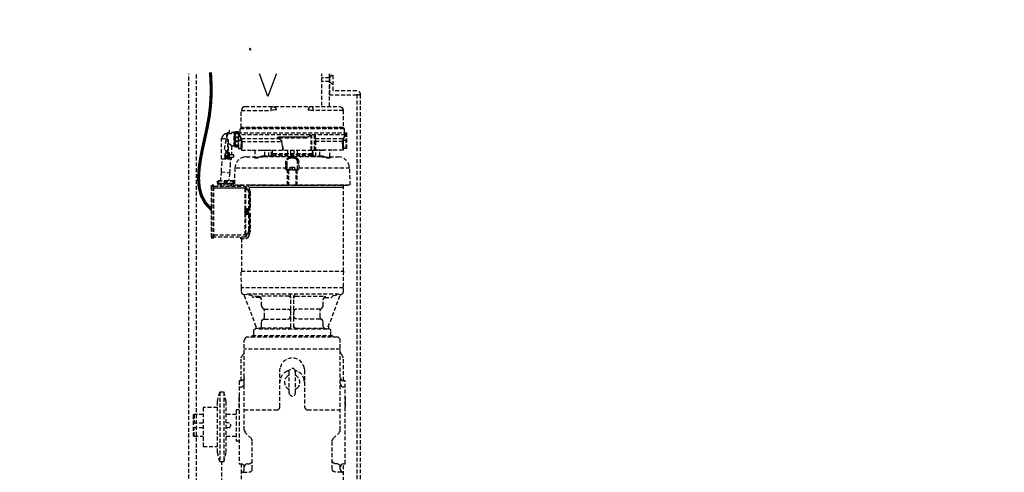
# Model space of a CAD drawing. Header units: inches. Extents: x 0 to 819, y -149 to 56.
# Tile 9 of 13: x 562 to 625, y -101 to -72. Entities that reach past the tile are written whole.
import ezdxf
from ezdxf import colors
from ezdxf.entities.mleader import LeaderData, LeaderLine
from ezdxf.math import Vec2, Vec3

# ---------------------------------------------------------------- set-up
doc = ezdxf.new("R2010")
doc.units = ezdxf.units.IN
doc.header["$MEASUREMENT"] = 0
doc.linetypes.add('HIDDEN', pattern=[0.375, 0.25, -0.125])
for name, color, linetype in [('E-ANNO-TEXT', 2, 'Continuous'), ('G-Anno-Std-Scrn', 250, 'Continuous'), ('G-ANNO-STD-SCRN-HIDD', 250, 'HIDDEN')]:
    doc.layers.add(name, color=color, linetype=linetype)
doc.styles.add('Annotative', font='romans.shx', dxfattribs={"width": 0.8, "height": 0.125})

msp = doc.modelspace()

# ---------------------------------------------------------------- linework, layer by layer
at = {"layer": 'G-Anno-Std-Scrn', "lineweight": -3}
for points in [[(583.808, -74.981), (578.934, -74.981), (578.372, -76.527), (577.247, -73.436), (576.684, -74.981), (571.811, -74.981)], [(576.999, -82.402), (574.914, -82.402)], [(576.918, -82.402), (576.928, -82.412), (576.938, -82.422), (576.948, -82.432), (576.958, -82.443), (576.968, -82.453)], [(577.111, -82.544), (577.101, -82.524), (577.101, -82.514), (577.05, -82.463), (577.04, -82.463), (577.019, -82.453)], [(577.162, -82.331), (583.192, -82.331)]]:
    msp.add_lwpolyline(points, dxfattribs=at)
at = {"layer": 'G-ANNO-STD-SCRN-HIDD', "lineweight": -3}
for p, q in [((582.307, -75.32), (581.809, -75.32)), ((582.309, -75.568), (581.809, -75.568)), ((582.307, -74.981), (582.307, -76.409)), ((582.307, -75.32), (582.558, -75.07)), ((582.309, -75.568), (582.56, -75.82)), ((582.557, -76.159), (582.557, -74.981)), ((584.061, -76.156), (582.557, -76.159)), ((582.307, -76.409), (584.307, -76.409)), ((575.819, -79.257), (575.718, -79.257)), ((575.84, -79.349), (575.84, -80.142)), ((576.023, -78.85), (576.023, -78.921)), ((576.46, -79.328), (576.704, -79.328)), ((583.151, -79.501), (583.151, -79.359)), ((575.921, -80.162), (575.901, -80.162)), ((575.901, -80.518), (576.063, -80.518)), ((577.507, -80.396), (577.538, -80.396)), ((579.724, -81.189), (579.521, -81.189)), ((580.141, -81.189), (580.334, -81.189)), ((580.284, -81.24), (580.182, -81.24)), ((583.609, -81.108), (580.284, -81.108)), ((577.375, -82.209), (577.284, -82.209)), ((577.355, -82.188), (577.355, -82.219)), ((578.494, -82.188), (578.494, -82.219)), ((580.304, -82.188), (580.304, -82.219)), ((583.192, -82.219), (583.192, -87.714)), ((577.151, -83.805), (577.151, -82.687)), ((577.192, -82.687), (577.192, -83.805)), ((577.06, -84.019), (576.979, -84.019))]:
    msp.add_line(p, q, dxfattribs=at)
for points in [[(574.304, -122.74), (573.307, -122.74), (573.307, -74.981)], [(573.806, -107.242), (573.806, -74.981)], [(581.809, -74.981), (581.809, -77.159)], [(582.307, -77.159), (582.307, -74.981)], [(584.307, -102.529), (584.307, -76.409), (584.057, -76.409), (584.057, -102.529)], [(583.192, -77.413), (583.192, -78.504), (576.663, -78.504), (576.663, -77.413), (578.575, -77.413), (578.585, -77.322), (578.606, -77.24), (578.636, -77.189), (578.677, -77.169), (578.758, -77.179), (578.84, -77.23), (578.89, -77.291), (578.921, -77.372), (578.87, -77.372), (578.809, -77.383), (578.738, -77.393), (578.656, -77.403), (578.575, -77.423)], [(576.918, -77.169), (576.826, -77.189), (576.745, -77.24), (576.694, -77.322), (576.673, -77.413)], [(576.918, -77.169), (582.948, -77.159)], [(582.948, -77.169), (583.04, -77.189), (583.121, -77.24), (583.172, -77.322), (583.192, -77.413), (581.28, -77.413), (581.27, -77.322), (581.25, -77.24), (581.219, -77.189), (581.179, -77.169), (581.097, -77.179), (581.016, -77.23), (580.965, -77.291), (580.934, -77.372), (580.985, -77.372), (581.046, -77.383), (581.118, -77.393), (581.199, -77.403), (581.28, -77.423)], [(575.921, -78.921), (575.921, -78.698), (575.89, -78.698), (575.89, -78.921)], [(575.89, -78.728), (575.921, -78.728)], [(576.602, -78.85), (576.602, -78.566), (583.253, -78.566), (583.253, -78.85)], [(576.633, -78.545), (576.612, -78.566)], [(576.633, -78.525), (576.653, -78.504)], [(576.633, -78.535), (583.223, -78.535)], [(583.202, -78.504), (583.223, -78.525)], [(583.243, -78.566), (583.223, -78.545)], [(576.053, -80.528), (575.412, -80.528), (575.412, -79.216), (575.728, -79.216)], [(575.728, -78.911), (575.636, -78.921), (575.545, -78.972), (575.484, -79.033), (575.433, -79.125), (575.423, -79.216)], [(575.606, -79.898), (575.585, -79.898), (575.799, -78.85), (575.799, -78.84), (575.87, -78.84)], [(575.921, -80.254), (575.921, -80.162), (575.911, -80.152), (575.911, -80.142), (575.799, -80.142), (575.595, -79.898), (575.728, -79.257)], [(575.809, -78.84), (575.728, -79.257)], [(575.789, -78.901), (575.728, -78.901), (575.728, -79.206)], [(575.819, -80.152), (575.819, -79.257), (575.829, -79.318), (575.829, -80.142)], [(575.829, -79.318), (575.84, -79.349)], [(575.84, -79.532), (575.86, -79.542), (575.89, -79.552), (575.951, -79.582), (575.962, -79.593), (575.982, -79.613), (576.002, -79.623), (576.012, -79.633), (576.033, -79.643), (576.043, -79.654), (576.053, -79.654), (576.053, -79.664), (576.063, -79.664), (576.063, -79.674), (576.216, -79.674), (576.216, -78.84), (576.033, -78.84), (576.033, -78.901), (576.023, -78.911)], [(575.84, -79.379), (575.85, -79.379)], [(575.87, -78.911), (575.87, -78.84)], [(575.88, -78.85), (575.87, -78.85)], [(575.87, -78.911), (575.88, -78.911)], [(576.033, -78.921), (575.88, -78.921), (575.88, -78.85)], [(575.88, -78.901), (575.89, -78.901)], [(575.89, -78.921), (575.88, -78.911)], [(576.023, -78.911), (576.012, -78.911), (576.012, -78.921)], [(576.033, -78.85), (576.043, -78.85)], [(576.033, -78.911), (576.043, -78.911)], [(576.216, -78.83), (576.226, -78.83)], [(576.226, -78.789), (576.226, -79.725)], [(576.236, -78.789), (576.246, -78.789)], [(576.267, -79.725), (576.277, -79.725), (576.277, -78.789), (576.267, -78.789)], [(576.297, -78.891), (576.287, -78.891)], [(576.287, -78.901), (576.46, -78.901)], [(576.287, -79.613), (576.287, -78.901)], [(576.46, -79.755), (576.307, -79.755), (576.307, -78.759), (576.46, -78.759), (576.46, -79.827)], [(576.307, -78.769), (576.46, -78.769)], [(576.307, -78.83), (576.46, -78.83)], [(576.307, -79.115), (576.46, -79.115)], [(576.307, -79.145), (576.46, -79.145)], [(576.307, -79.369), (576.46, -79.369)], [(576.46, -78.85), (583.406, -78.85), (583.406, -79.827)], [(576.49, -78.85), (576.49, -79.857), (576.663, -79.857)], [(576.663, -79.206), (576.633, -79.216), (576.521, -78.982), (576.531, -78.85)], [(583.324, -78.972), (576.541, -78.972), (576.531, -78.982), (576.521, -78.982)], [(576.551, -78.85), (576.551, -78.972)], [(576.551, -78.972), (576.663, -79.206), (579.043, -79.206), (579.023, -79.196), (579.002, -79.176), (578.992, -79.176), (578.992, -79.145), (579.002, -79.145), (579.012, -79.135)], [(576.551, -78.982), (576.562, -78.982)], [(576.673, -79.328), (576.633, -79.227)], [(576.694, -79.328), (576.653, -79.206)], [(576.673, -79.328), (576.673, -79.369), (576.684, -79.399), (579.267, -79.399)], [(576.704, -79.399), (576.704, -79.328)], [(580.751, -79.125), (579.114, -79.125), (579.084, -79.135), (579.033, -79.135), (579.012, -79.145), (579.002, -79.155), (579.002, -79.166), (579.012, -79.176), (579.023, -79.176), (579.033, -79.186), (579.023, -79.196)], [(580.853, -79.176), (580.833, -79.186), (579.033, -79.186), (579.053, -79.196), (579.175, -79.277), (579.206, -79.308), (579.216, -79.318), (579.226, -79.328), (579.246, -79.369), (579.256, -79.379), (579.256, -79.399)], [(579.236, -79.349), (579.226, -79.338), (579.206, -79.328), (579.195, -79.308), (579.043, -79.206), (579.053, -79.196)], [(579.175, -79.104), (580.711, -79.104), (580.741, -79.115), (580.812, -79.115), (580.823, -79.125), (580.843, -79.125), (580.853, -79.135), (580.863, -79.135), (580.863, -79.145), (580.873, -79.145), (580.873, -79.166), (580.863, -79.176)], [(579.216, -79.104), (579.216, -79.115)], [(579.256, -79.399), (579.246, -79.379), (579.246, -79.369)], [(580.64, -79.115), (580.64, -79.104)], [(580.751, -79.125), (580.782, -79.135), (580.833, -79.135), (580.843, -79.145), (580.853, -79.145), (580.863, -79.155), (580.863, -79.166), (580.853, -79.176)], [(580.863, -79.176), (580.843, -79.176), (580.833, -79.186)], [(581.138, -79.959), (581.138, -78.982), (581.077, -79.033), (581.006, -79.084), (580.934, -79.125), (580.863, -79.176)], [(581.138, -78.982), (581.148, -78.972)], [(581.168, -78.972), (581.168, -79.959)], [(581.362, -79.959), (581.362, -78.972)], [(581.372, -78.972), (581.372, -78.982), (581.382, -78.982), (581.392, -78.993), (581.392, -79.013), (581.402, -79.023), (581.402, -79.959)], [(581.402, -79.206), (583.202, -79.206), (583.314, -78.972)], [(581.402, -79.318), (581.412, -79.349), (581.423, -79.399)], [(583.151, -79.359), (583.162, -79.328), (583.406, -79.328)], [(583.192, -79.328), (583.182, -79.369), (583.182, -79.399), (583.162, -79.399)], [(583.212, -79.206), (583.172, -79.328)], [(583.192, -79.328), (583.233, -79.227)], [(583.202, -79.206), (583.223, -79.216), (583.345, -78.982), (583.334, -78.982), (583.324, -78.972)], [(583.314, -78.972), (583.304, -78.85)], [(583.314, -78.982), (583.324, -78.982)], [(583.334, -78.85), (583.345, -78.982)], [(583.375, -79.857), (583.375, -78.85)], [(575.799, -80.518), (575.799, -80.142), (575.595, -79.908), (575.595, -79.898)], [(575.829, -79.532), (575.85, -79.532)], [(576.063, -79.674), (576.053, -79.684), (576.053, -80.254)], [(576.216, -79.684), (576.226, -79.684)], [(576.236, -79.725), (576.246, -79.725)], [(576.287, -79.613), (576.46, -79.613)], [(576.287, -79.623), (576.297, -79.623)], [(576.307, -79.399), (576.46, -79.399)], [(576.307, -79.674), (576.46, -79.674)], [(576.307, -79.745), (576.46, -79.745)], [(576.47, -79.827), (576.49, -79.847)], [(576.653, -79.857), (576.653, -79.837)], [(576.663, -79.725), (576.663, -79.694), (576.673, -79.654)], [(576.684, -79.877), (576.673, -79.877), (576.673, -79.867), (576.663, -79.867), (576.663, -79.857)], [(576.694, -79.745), (576.694, -79.806), (576.684, -79.816), (576.684, -79.959), (577.375, -79.959), (577.375, -79.969), (578.585, -79.969), (578.585, -79.959)], [(576.704, -79.399), (576.714, -79.45), (576.704, -79.501)], [(577.538, -79.969), (577.528, -80.376)], [(577.924, -79.969), (577.924, -79.959), (581.941, -79.959)], [(578.179, -80.325), (578.168, -79.969)], [(578.331, -79.969), (578.331, -79.959)], [(578.443, -80.376), (578.433, -80.366), (578.433, -79.969)], [(578.646, -80.376), (578.616, -80.366), (578.606, -80.325), (578.595, -79.959)], [(578.636, -80.325), (578.626, -79.959)], [(578.646, -79.959), (578.656, -80.325)], [(579.358, -79.959), (579.328, -79.816), (579.307, -79.674), (579.256, -79.399)], [(579.307, -79.674), (579.338, -79.816), (579.358, -79.959)], [(579.623, -79.959), (579.623, -80.203)], [(579.836, -80.203), (579.836, -79.959)], [(580.029, -79.959), (580.029, -80.203)], [(580.243, -79.959), (580.243, -80.203)], [(581.209, -80.325), (581.219, -79.959)], [(581.219, -80.376), (581.25, -80.366), (581.26, -80.325), (581.26, -79.959)], [(581.229, -79.959), (581.229, -80.325)], [(583.182, -79.867), (583.182, -79.959), (582.48, -79.959), (582.48, -79.969), (581.28, -79.969), (581.28, -79.959)], [(583.151, -79.399), (581.423, -79.399), (581.423, -79.959)], [(581.423, -80.376), (581.433, -80.366), (581.433, -79.969)], [(581.534, -79.969), (581.534, -79.959)], [(581.687, -80.325), (581.697, -79.969)], [(581.941, -79.959), (581.941, -79.969)], [(582.338, -80.376), (582.328, -79.969)], [(583.172, -79.796), (583.172, -79.745)], [(583.375, -79.857), (583.202, -79.857), (583.182, -79.877)], [(583.192, -79.664), (583.192, -79.694), (583.202, -79.725), (583.202, -79.816), (583.212, -79.827), (583.212, -79.857)], [(583.375, -79.847), (583.395, -79.827)], [(575.393, -81.344), (575.423, -80.935), (575.443, -80.528)], [(575.646, -80.182), (575.606, -80.243), (575.585, -80.315), (575.636, -80.315), (575.636, -80.366), (575.585, -80.366), (575.646, -80.488)], [(575.697, -80.172), (575.646, -80.172), (575.646, -80.498), (575.697, -80.498)], [(575.697, -80.528), (575.697, -80.03)], [(575.697, -80.132), (575.789, -80.132)], [(575.738, -80.528), (575.738, -80.152), (575.697, -80.152)], [(575.738, -80.254), (575.799, -80.254)], [(575.738, -80.416), (575.799, -80.416)], [(575.809, -80.142), (575.809, -80.528)], [(575.901, -80.528), (575.901, -80.152), (575.809, -80.152)], [(575.809, -80.162), (575.819, -80.162)], [(575.809, -80.518), (575.819, -80.518)], [(575.911, -80.518), (575.911, -80.162)], [(575.911, -80.416), (576.195, -80.416), (576.195, -80.254), (575.911, -80.254)], [(575.921, -80.416), (575.921, -80.518)], [(575.931, -81.423), (575.972, -80.976), (575.992, -80.528)], [(576.053, -80.518), (576.053, -80.416)], [(576.989, -80.396), (576.846, -80.406)], [(576.989, -80.386), (577.528, -80.386)], [(577.507, -80.457), (577.497, -80.447), (577.487, -80.447), (577.487, -80.416), (577.507, -80.396)], [(577.528, -80.376), (577.538, -80.376)], [(577.528, -80.396), (577.528, -80.376)], [(577.528, -80.386), (577.538, -80.396), (577.538, -80.406), (577.548, -80.406), (577.558, -80.416), (577.579, -80.416), (577.599, -80.427), (577.66, -80.427)], [(577.65, -80.427), (577.67, -80.416), (577.721, -80.416), (577.741, -80.406), (577.782, -80.396), (577.833, -80.386), (577.934, -80.355), (577.975, -80.345), (578.026, -80.335), (578.046, -80.335), (578.067, -80.325), (578.656, -80.325)], [(578.107, -80.325), (578.118, -80.366), (578.148, -80.376)], [(581.748, -80.386), (578.148, -80.386)], [(578.189, -80.325), (578.199, -80.366), (578.24, -80.376)], [(578.677, -80.376), (578.646, -80.366), (578.636, -80.325)], [(581.209, -80.203), (578.656, -80.203)], [(578.656, -80.233), (581.209, -80.233)], [(578.656, -80.325), (578.656, -80.345), (578.667, -80.355), (578.677, -80.366), (578.687, -80.376), (578.697, -80.376), (578.707, -80.386)], [(581.199, -80.355), (578.667, -80.355)], [(579.623, -80.599), (579.633, -80.599)], [(579.979, -80.467), (579.887, -80.467), (579.846, -80.477)], [(579.877, -80.416), (580.04, -80.416)], [(580.151, -80.437), (580.162, -80.437)], [(580.273, -81.189), (580.273, -80.691), (580.263, -80.65), (580.263, -80.64), (580.253, -80.62), (580.243, -80.61), (580.243, -80.589), (580.233, -80.579), (580.223, -80.559), (580.212, -80.549), (580.202, -80.538), (580.182, -80.528)], [(580.243, -80.599), (580.253, -80.599)], [(580.263, -80.498), (580.273, -80.508), (580.284, -80.528)], [(581.158, -80.386), (581.168, -80.376), (581.179, -80.376), (581.199, -80.355), (581.199, -80.345), (581.209, -80.335), (581.209, -80.325), (581.799, -80.325)], [(581.179, -80.376), (581.209, -80.366), (581.219, -80.325)], [(581.626, -80.376), (581.667, -80.366), (581.677, -80.325)], [(581.718, -80.376), (581.748, -80.366), (581.758, -80.325)], [(581.799, -80.325), (581.819, -80.335), (581.84, -80.335), (581.89, -80.345), (581.931, -80.355), (582.033, -80.386), (582.073, -80.396), (582.124, -80.406), (582.145, -80.416), (582.185, -80.416), (582.206, -80.427), (582.267, -80.427), (582.277, -80.416), (582.318, -80.416)], [(582.307, -80.416), (582.328, -80.396), (582.328, -80.386), (582.867, -80.386)], [(582.338, -80.376), (582.338, -80.396)], [(582.338, -80.396), (582.358, -80.396), (582.368, -80.406), (582.368, -80.416), (582.379, -80.416), (582.379, -80.447), (582.368, -80.447), (582.358, -80.457)], [(583.009, -80.406), (582.867, -80.396)], [(579.582, -81.108), (576.256, -81.108), (576.226, -82.188), (583.64, -82.188), (583.609, -81.108)], [(576.277, -80.976), (576.256, -81.118)], [(579.572, -80.854), (579.551, -80.833), (579.511, -80.833)], [(579.633, -82.188), (579.633, -81.24), (579.582, -81.24), (579.572, -81.23), (579.562, -81.23), (579.521, -81.189), (579.521, -80.894)], [(579.531, -80.65), (579.541, -80.65)], [(579.551, -81.189), (579.592, -81.21), (579.643, -81.21)], [(579.582, -80.803), (579.582, -80.854), (579.592, -81.189)], [(579.602, -80.65), (579.612, -80.65)], [(579.602, -81.179), (579.623, -81.199)], [(579.612, -81.22), (579.612, -81.24)], [(580.172, -81.24), (579.643, -81.24), (579.643, -81.22)], [(579.684, -81.24), (579.684, -82.188)], [(579.704, -81.22), (579.694, -81.24)], [(579.724, -81.21), (579.724, -81.179), (580.141, -81.179), (580.141, -81.21)], [(580.09, -81.179), (580.09, -81.067), (579.775, -81.067), (579.775, -81.179)], [(579.775, -81.088), (579.785, -81.077), (579.795, -81.077), (579.816, -81.067)], [(579.887, -81.067), (579.907, -81.077), (579.918, -81.077), (579.928, -81.088)], [(579.968, -81.067), (579.948, -81.077), (579.938, -81.077), (579.928, -81.088), (579.928, -81.179)], [(580.09, -81.088), (580.08, -81.077), (580.07, -81.077), (580.05, -81.067)], [(580.172, -81.24), (580.162, -81.22)], [(580.182, -82.188), (580.172, -81.24)], [(580.223, -81.21), (580.273, -81.21), (580.314, -81.189)], [(580.223, -81.22), (580.223, -81.24)], [(580.223, -81.24), (580.233, -82.188)], [(580.243, -81.199), (580.263, -81.179)], [(580.253, -81.24), (580.253, -81.22)], [(580.263, -80.65), (580.273, -80.65)], [(580.345, -80.833), (580.304, -80.833), (580.284, -80.854)], [(580.345, -81.108), (580.334, -81.189), (580.324, -81.21), (580.304, -81.23), (580.294, -81.23), (580.284, -81.24)], [(580.334, -80.65), (580.345, -80.65)], [(580.345, -80.894), (580.345, -81.108)], [(583.599, -81.118), (583.579, -80.976)], [(575.393, -81.344), (575.331, -81.799), (575.311, -81.924)], [(575.393, -81.344), (575.931, -81.423)], [(575.931, -81.423), (575.858, -81.934)], [(574.751, -85.524), (574.762, -85.565), (574.802, -85.575), (574.914, -85.575), (574.914, -82.209), (574.802, -82.209)], [(574.812, -82.27), (574.751, -82.27), (574.762, -82.229), (574.802, -82.219)], [(574.751, -82.27), (574.751, -85.524), (574.812, -85.524)], [(574.802, -85.575), (574.802, -82.209)], [(574.802, -82.26), (574.914, -82.26)], [(574.914, -82.27), (576.948, -82.27), (576.948, -82.28), (576.968, -82.28), (576.968, -82.29), (576.979, -82.3), (576.979, -82.31), (576.989, -82.31), (576.989, -82.341), (576.999, -82.351), (576.999, -82.412), (577.009, -82.422), (577.009, -82.443), (577.019, -82.443), (577.029, -82.453)], [(576.206, -81.944), (575.128, -81.944), (575.128, -82.077), (576.206, -82.077), (576.206, -81.944)], [(575.138, -82.087), (576.195, -82.087), (576.195, -81.934), (575.138, -81.934)], [(575.138, -81.944), (575.138, -82.077)], [(575.148, -81.934), (575.148, -82.087)], [(575.179, -81.934), (575.179, -82.087)], [(575.189, -81.944), (575.189, -82.077)], [(575.189, -82.27), (575.189, -82.117), (576.145, -82.117), (576.145, -82.27)], [(575.25, -82.097), (576.084, -82.097), (576.084, -82.117)], [(575.26, -82.117), (575.26, -82.097)], [(575.321, -82.117), (575.321, -82.27)], [(575.372, -82.117), (575.372, -82.27)], [(575.555, -82.117), (575.555, -82.27)], [(575.595, -82.077), (575.595, -81.944)], [(575.606, -81.944), (575.606, -82.077)], [(575.616, -81.944), (575.616, -82.077)], [(575.728, -82.077), (575.728, -81.944)], [(575.738, -81.944), (575.738, -82.077)], [(575.799, -82.117), (575.799, -82.27)], [(575.87, -81.924), (575.88, -81.924)], [(575.962, -82.117), (575.962, -82.27)], [(576.023, -82.117), (576.023, -82.27)], [(576.094, -82.097), (576.104, -82.097)], [(576.145, -82.077), (576.145, -81.944)], [(576.155, -82.087), (576.155, -81.934)], [(576.745, -82.219), (576.368, -82.219), (576.368, -82.188)], [(576.399, -82.188), (576.399, -82.219)], [(576.47, -82.188), (576.47, -82.219)], [(576.48, -82.219), (576.48, -82.188)], [(576.521, -82.188), (576.521, -82.219)], [(576.612, -82.27), (576.612, -82.219)], [(576.734, -82.219), (576.734, -82.188)], [(576.745, -82.209), (576.755, -82.209)], [(576.907, -83.775), (576.907, -82.402)], [(577.111, -85.3), (577.101, -85.321), (577.09, -85.321), (577.08, -85.331), (576.979, -85.331), (576.968, -85.341), (576.968, -84.019), (576.999, -84.06), (577.029, -84.07), (577.06, -84.06), (577.09, -84.019), (577.111, -83.897), (577.09, -83.775), (577.06, -83.734), (577.029, -83.724), (576.999, -83.734), (576.968, -83.775), (576.968, -82.453), (577.06, -82.453)], [(583.487, -82.188), (583.487, -82.219), (577.019, -82.219), (577.019, -82.188)], [(577.07, -82.229), (577.05, -82.219), (577.05, -82.188)], [(577.09, -82.188), (577.09, -82.219)], [(577.141, -82.3), (577.131, -82.29)], [(577.273, -82.219), (577.273, -82.188)], [(577.385, -82.188), (577.375, -82.209)], [(577.375, -82.188), (577.375, -82.209)], [(578.219, -82.209), (577.904, -82.209), (577.894, -82.188)], [(577.904, -82.209), (577.904, -82.188)], [(578.219, -82.219), (578.219, -82.188)], [(578.229, -82.188), (578.229, -82.219)], [(578.27, -82.219), (578.27, -82.188)], [(578.311, -82.188), (578.311, -82.219)], [(578.423, -82.219), (578.423, -82.188)], [(578.433, -82.209), (579.562, -82.209)], [(579.562, -82.219), (579.562, -82.188)], [(579.562, -82.199), (579.724, -82.199)], [(579.734, -82.219), (579.734, -82.188)], [(580.131, -82.219), (580.131, -82.188)], [(580.141, -82.199), (580.304, -82.199)], [(580.304, -82.209), (581.362, -82.209)], [(581.362, -82.219), (581.362, -82.188)], [(581.372, -82.209), (581.433, -82.209)], [(581.443, -82.188), (581.443, -82.219)], [(581.545, -82.219), (581.545, -82.188)], [(581.585, -82.188), (581.585, -82.219)], [(581.636, -82.219), (581.626, -82.188)], [(581.972, -82.188), (581.972, -82.199), (581.962, -82.209), (581.646, -82.209)], [(581.646, -82.188), (581.646, -82.219)], [(581.962, -82.209), (581.962, -82.188)], [(582.501, -82.209), (582.48, -82.209), (582.48, -82.188)], [(582.49, -82.209), (582.48, -82.199)], [(582.501, -82.219), (582.501, -82.188)], [(582.511, -82.209), (582.582, -82.209)], [(582.582, -82.188), (582.592, -82.199), (582.592, -82.219)], [(582.765, -82.219), (582.765, -82.188)], [(582.816, -82.188), (582.816, -82.219)], [(582.836, -82.219), (582.836, -82.188)], [(582.846, -82.188), (582.846, -82.219)], [(582.846, -82.209), (583.05, -82.209)], [(583.05, -82.219), (583.05, -82.188)], [(583.06, -82.209), (583.121, -82.209)], [(583.121, -82.188), (583.121, -82.199), (583.131, -82.199), (583.131, -82.219)], [(583.345, -82.219), (583.345, -82.188)], [(583.375, -82.188), (583.385, -82.219)], [(583.395, -82.219), (583.395, -82.188)], [(583.467, -82.219), (583.467, -82.188)], [(577.233, -82.636), (577.233, -83.805), (577.131, -83.805)], [(577.151, -82.687), (577.141, -82.656)], [(577.151, -82.707), (577.192, -82.707)], [(577.223, -83.805), (577.223, -82.677), (577.233, -82.677)], [(576.989, -83.775), (576.989, -83.785), (576.979, -83.805), (576.989, -83.816), (576.989, -83.846), (576.999, -83.866), (577.009, -83.877), (577.019, -83.897), (577.101, -83.897), (577.06, -83.775), (576.918, -83.775), (576.897, -83.795)], [(577.029, -84.07), (577.06, -84.07), (577.09, -84.06), (577.121, -84.019), (577.131, -83.968), (577.141, -83.897), (577.131, -83.826), (577.121, -83.775), (577.09, -83.734), (577.06, -83.724), (577.029, -83.724)], [(576.958, -83.805), (576.938, -83.795), (576.918, -83.816), (576.897, -83.866), (576.897, -83.927), (576.918, -83.978), (576.938, -83.999), (576.958, -83.978)], [(576.897, -83.877), (576.989, -83.877)], [(576.938, -83.917), (576.989, -83.907), (576.897, -83.917)], [(576.948, -83.999), (576.938, -83.999), (576.938, -83.917), (576.897, -83.917)], [(576.918, -84.019), (576.907, -84.009), (576.897, -83.999)], [(576.907, -85.392), (576.907, -84.019)], [(576.938, -83.877), (576.938, -83.795), (576.948, -83.795)], [(576.958, -83.795), (576.958, -83.877)], [(576.989, -83.917), (576.958, -83.917), (576.958, -83.999)], [(576.989, -84.019), (576.989, -83.999), (576.979, -83.988), (576.989, -83.968), (576.989, -83.948), (576.999, -83.927), (577.009, -83.917), (577.019, -83.897)], [(576.979, -85.616), (576.989, -85.605), (576.999, -85.605), (577.009, -85.595), (577.029, -85.595), (577.121, -85.504), (577.131, -85.483), (577.141, -85.473), (577.151, -85.453), (577.151, -85.432), (577.192, -85.351), (577.202, -85.31), (577.212, -85.26), (577.212, -85.209), (577.223, -85.168), (577.223, -83.988)], [(577.101, -83.897), (577.06, -84.019)], [(577.131, -83.988), (577.233, -83.988), (577.233, -85.188)], [(577.192, -83.988), (577.192, -85.087), (577.151, -85.087), (577.151, -83.988)], [(574.914, -85.534), (574.802, -85.534)], [(577.029, -85.331), (577.029, -85.341), (577.019, -85.341), (577.009, -85.351), (577.009, -85.371), (576.999, -85.382), (576.999, -85.443), (576.989, -85.453), (576.989, -85.473), (576.979, -85.483), (576.979, -85.494), (576.958, -85.514), (576.948, -85.514), (576.938, -85.524), (574.914, -85.524)], [(574.914, -85.392), (576.999, -85.392)], [(576.612, -85.524), (576.612, -85.616), (577.009, -85.616), (577.019, -85.605), (577.04, -85.605), (577.06, -85.585), (577.07, -85.585), (577.101, -85.555), (577.121, -85.514)], [(576.673, -85.616), (576.673, -87.714)], [(576.968, -85.341), (576.958, -85.351), (576.948, -85.351), (576.938, -85.371), (576.928, -85.382), (576.918, -85.382), (576.918, -85.392)], [(577.04, -85.331), (577.05, -85.321), (577.06, -85.321), (577.07, -85.3), (577.08, -85.29), (577.101, -85.28), (577.101, -85.26)], [(577.233, -85.117), (577.223, -85.117)], [(576.684, -88.769), (576.663, -87.714), (583.202, -87.714), (583.182, -88.769)], [(583.202, -89.064), (583.202, -88.769), (576.663, -88.769), (576.663, -89.064)], [(576.673, -89.064), (576.684, -89.115), (576.724, -89.156), (576.765, -89.176), (576.775, -89.176), (577.792, -89.319)], [(576.877, -89.278), (576.836, -89.217), (576.785, -89.186)], [(577.619, -91.274), (576.877, -89.268)], [(582.918, -89.176), (576.948, -89.176)], [(577.365, -89.329), (577.345, -89.278), (577.304, -89.258)], [(577.375, -89.339), (577.375, -89.329)], [(577.385, -89.339), (577.395, -89.38), (577.436, -89.39)], [(577.843, -89.4), (577.436, -89.4)], [(577.955, -89.522), (577.934, -89.43), (577.873, -89.359), (577.792, -89.329)], [(577.955, -89.93), (577.955, -89.522), (577.945, -89.461), (577.904, -89.42), (577.843, -89.41)], [(579.714, -89.319), (577.955, -89.319)], [(579.826, -89.298), (579.816, -89.237), (579.775, -89.197), (579.714, -89.186)], [(579.826, -89.441), (579.816, -89.38), (579.775, -89.339), (579.714, -89.329)], [(579.836, -91.304), (579.836, -89.298)], [(580.029, -91.304), (580.029, -89.298)], [(580.151, -89.186), (580.101, -89.197), (580.05, -89.237), (580.04, -89.298)], [(580.151, -89.329), (580.101, -89.339), (580.05, -89.38), (580.04, -89.441)], [(580.151, -89.319), (581.901, -89.319)], [(582.073, -89.329), (581.992, -89.359), (581.931, -89.43), (581.911, -89.522), (581.921, -89.461), (581.972, -89.42), (582.023, -89.41)], [(582.023, -89.4), (582.429, -89.4)], [(582.236, -91.274), (582.989, -89.268)], [(582.429, -89.39), (582.47, -89.38), (582.48, -89.339)], [(582.49, -89.339), (582.49, -89.329)], [(582.501, -89.329), (582.521, -89.278), (582.562, -89.258), (583.08, -89.176), (583.101, -89.176), (583.141, -89.156), (583.182, -89.115), (583.192, -89.064)], [(583.08, -89.186), (583.029, -89.217), (582.989, -89.278)], [(577.965, -89.93), (577.975, -90.001), (578.026, -90.062), (578.087, -90.113), (578.158, -90.123)], [(581.707, -90.123), (581.779, -90.113), (581.84, -90.062), (581.89, -90.001), (581.901, -89.93), (581.901, -89.522)], [(577.965, -90.969), (577.975, -90.898), (578.026, -90.837), (578.087, -90.786), (578.158, -90.775), (579.633, -90.775), (579.704, -90.765), (579.765, -90.714), (579.816, -90.653), (579.826, -90.582)], [(578.056, -90.806), (578.128, -90.735), (578.158, -90.633), (578.158, -90.276), (578.128, -90.174), (578.056, -90.103)], [(578.158, -90.133), (579.633, -90.133), (579.704, -90.144), (579.765, -90.194), (579.816, -90.255), (579.826, -90.327)], [(581.707, -90.133), (580.223, -90.133), (580.151, -90.144), (580.09, -90.194), (580.04, -90.255), (580.029, -90.327)], [(581.901, -91.253), (581.901, -90.969), (581.89, -90.898), (581.84, -90.837), (581.779, -90.786), (581.707, -90.775), (580.223, -90.775), (580.151, -90.765), (580.09, -90.714), (580.04, -90.653), (580.029, -90.582)], [(581.809, -90.806), (581.738, -90.735), (581.707, -90.633), (581.707, -90.276), (581.738, -90.174), (581.809, -90.103)], [(577.538, -91.416), (577.589, -91.386), (577.619, -91.335), (577.619, -91.284)], [(577.863, -91.365), (577.904, -91.345), (577.945, -91.304), (577.955, -91.253), (577.955, -90.969)], [(579.826, -91.253), (579.816, -91.304), (579.775, -91.355), (579.714, -91.365), (577.955, -91.365)], [(579.714, -91.416), (579.775, -91.406), (579.816, -91.355), (579.826, -91.304)], [(580.04, -91.253), (580.05, -91.304), (580.101, -91.355), (580.151, -91.365), (581.901, -91.365)], [(580.04, -91.304), (580.05, -91.355), (580.101, -91.406), (580.151, -91.416)], [(581.911, -91.253), (581.921, -91.304), (581.962, -91.345), (582.002, -91.365), (582.307, -91.406)], [(582.246, -91.284), (582.246, -91.335), (582.277, -91.386), (582.328, -91.416)], [(582.938, -98.026), (582.989, -97.965), (582.999, -97.894), (582.999, -92.128), (582.989, -92.057), (582.938, -91.996), (582.877, -91.945), (582.806, -91.935), (577.06, -91.935), (576.989, -91.945), (576.928, -91.996), (576.877, -92.057), (576.867, -92.128)], [(577.253, -91.935), (577.314, -91.925), (577.355, -91.874), (577.365, -91.823)], [(577.375, -91.823), (582.49, -91.823)], [(577.548, -91.416), (577.507, -91.437), (577.467, -91.477), (577.456, -91.528), (577.456, -91.823)], [(577.853, -91.365), (577.558, -91.406)], [(582.165, -91.416), (577.701, -91.416)], [(582.409, -91.823), (582.409, -91.528), (582.399, -91.477), (582.358, -91.437), (582.318, -91.416)], [(582.501, -91.823), (582.511, -91.874), (582.562, -91.925), (582.612, -91.935)], [(576.856, -97.894), (576.856, -92.128)], [(576.856, -94.538), (576.846, -94.609), (576.795, -94.67), (576.734, -94.721), (576.663, -94.731), (576.663, -93.257), (576.694, -93.155), (576.765, -93.094)], [(576.765, -93.074), (576.826, -93.003), (576.856, -92.911)], [(582.999, -92.695), (576.856, -92.695)], [(583.009, -92.911), (583.04, -93.003), (583.111, -93.074)], [(583.192, -93.257), (583.162, -93.155), (583.101, -93.094)], [(583.009, -94.538), (583.019, -94.609), (583.07, -94.67), (583.131, -94.721), (583.202, -94.731), (583.202, -93.257)], [(579.745, -95.586), (579.734, -95.514), (579.734, -94.131), (579.745, -94.06), (579.602, -94.111)], [(579.734, -94.375), (579.633, -94.436)], [(580.121, -94.131), (580.111, -94.06), (580.253, -94.111)], [(580.223, -94.436), (580.121, -94.375)], [(580.131, -95.514), (580.131, -94.131)], [(580.721, -94.06), (580.721, -96.399), (580.731, -96.47), (580.782, -96.531), (580.843, -96.582), (580.914, -96.592), (582.999, -96.592)], [(576.663, -94.731), (576.541, -94.731), (576.541, -100.04), (576.663, -100.04), (576.663, -101.525), (583.202, -101.525), (583.202, -100.04), (583.314, -100.04), (583.314, -94.731), (583.202, -94.731)], [(576.541, -95.128), (576.663, -95.128)], [(576.663, -95.118), (576.734, -95.108), (576.795, -95.057), (576.846, -94.996), (576.856, -94.925)], [(579.155, -94.67), (579.145, -94.823)], [(580.711, -94.823), (580.701, -94.67)], [(583.009, -94.925), (583.019, -94.996), (583.07, -95.057), (583.131, -95.108), (583.202, -95.118)], [(583.314, -95.128), (583.202, -95.128)], [(575.555, -99.928), (575.29, -99.928), (575.138, -99.308), (575.138, -96.064), (575.29, -95.443), (575.555, -95.443), (575.555, -99.928), (575.707, -99.308), (575.707, -96.064), (575.555, -95.443)], [(575.29, -95.443), (575.29, -99.928)], [(576.551, -95.759), (576.521, -95.789), (576.521, -96.379), (576.551, -96.409)], [(579.633, -95.209), (579.734, -95.27)], [(580.111, -95.586), (580.121, -95.514)], [(580.121, -95.27), (580.223, -95.209)], [(583.334, -95.789), (583.304, -95.759)], [(583.304, -96.409), (583.334, -96.379)], [(583.345, -96.379), (583.345, -95.789)], [(574.233, -96.887), (573.653, -96.887), (573.592, -96.928), (573.592, -98.23), (573.653, -98.27), (574.233, -98.27)], [(573.653, -96.887), (573.653, -97.426)], [(575.138, -96.44), (574.233, -96.44), (574.233, -98.931), (575.138, -98.931)], [(576.348, -96.887), (575.707, -96.887)], [(576.541, -96.592), (576.348, -96.592), (576.348, -98.565), (576.541, -98.565)], [(573.592, -97.426), (574.233, -97.426)], [(575.911, -97.437), (575.84, -97.426), (575.707, -97.426)], [(573.592, -97.731), (574.233, -97.731)], [(573.653, -98.27), (573.653, -97.731)], [(575.707, -97.731), (575.84, -97.731), (575.911, -97.721)], [(575.707, -98.27), (576.348, -98.27)], [(576.867, -97.894), (576.877, -97.965), (576.928, -98.026)], [(577.314, -98.433), (576.918, -98.037)], [(582.551, -98.433), (582.948, -98.037)], [(577.365, -98.575), (577.355, -98.504), (577.304, -98.443)], [(577.375, -100.375), (577.375, -98.575)], [(582.684, -100.569), (582.612, -100.559), (582.551, -100.508), (582.501, -100.447), (582.49, -100.375), (582.49, -98.575), (582.501, -98.504), (582.551, -98.443)], [(575.433, -104.984), (575.423, -99.928)], [(576.734, -100.589), (576.795, -100.548), (576.846, -100.477), (576.856, -100.406), (576.856, -100.243), (576.846, -100.172), (576.795, -100.111), (576.734, -100.06), (576.663, -100.05)], [(577.06, -100.05), (576.989, -100.06), (576.928, -100.111), (576.877, -100.172), (576.867, -100.243)], [(577.06, -100.04), (577.172, -100.04), (577.243, -100.03), (577.304, -99.979), (577.355, -99.918), (577.365, -99.847)], [(582.806, -100.04), (582.684, -100.04), (582.612, -100.03), (582.551, -99.979), (582.501, -99.918), (582.49, -99.847)], [(582.999, -100.406), (582.999, -100.243), (582.989, -100.172), (582.938, -100.111), (582.877, -100.06), (582.806, -100.05)], [(583.202, -100.05), (583.131, -100.06), (583.07, -100.111), (583.019, -100.172), (583.009, -100.243)], [(576.673, -100.691), (576.684, -100.63), (576.734, -100.589), (576.785, -100.579), (577.172, -100.579)], [(577.172, -100.569), (577.243, -100.559), (577.304, -100.508), (577.355, -100.447), (577.365, -100.375)], [(583.192, -100.691), (583.182, -100.63), (583.141, -100.589), (583.08, -100.579), (582.684, -100.579)], [(583.009, -100.406), (583.019, -100.477), (583.07, -100.548), (583.131, -100.589)]]:
    msp.add_lwpolyline(points, dxfattribs=at)
for points in [[(576.267, -79.735), (576.236, -79.735), (576.236, -78.779), (576.267, -78.779)], [(576.938, -84.019), (576.968, -83.999), (576.989, -83.958), (576.999, -83.897), (576.989, -83.836), (576.968, -83.795), (576.938, -83.775), (576.907, -83.795), (576.887, -83.836), (576.877, -83.897), (576.887, -83.958), (576.907, -83.999)], [(576.938, -83.795), (576.918, -83.805), (576.897, -83.846), (576.887, -83.897), (576.897, -83.948), (576.918, -83.988), (576.938, -83.999), (576.968, -83.988), (576.979, -83.948), (576.989, -83.897), (576.979, -83.846), (576.968, -83.805)]]:
    msp.add_lwpolyline(points, close=True, dxfattribs=at)
msp.add_lwpolyline([(576.856, -96.592), (578.951, -96.592), (579.023, -96.582), (579.084, -96.531), (579.134, -96.47), (579.145, -96.399), (579.145, -94.06), (579.155, -93.918, -0.828289), (580.701, -93.918), (580.711, -94.06)], format="xyb", dxfattribs=at)
for centre, radius, start, end in [((584.025, -76.438), 0.284, 5.7663, 82.73714), ((575.394, -80.381), 0.959, 46.59625, 62.32839)]:
    msp.add_arc(centre, radius, start, end, dxfattribs=at)
for points in [[(579.012, -79.135), (579.062, -79.113), (579.118, -79.109), (579.175, -79.104)], [(576.653, -79.837), (576.65, -79.768), (576.669, -79.831), (576.663, -79.725)], [(576.673, -79.654), (576.666, -79.54), (576.689, -79.502), (576.684, -79.399)], [(576.704, -79.501), (576.704, -79.604), (576.708, -79.643), (576.694, -79.745)], [(583.172, -79.745), (583.153, -79.667), (583.164, -79.581), (583.151, -79.501)], [(583.182, -79.867), (583.185, -79.819), (583.168, -79.857), (583.172, -79.796)], [(583.182, -79.399), (583.18, -79.507), (583.181, -79.558), (583.192, -79.664)], [(576.846, -80.406), (576.576, -80.454), (576.325, -80.706), (576.277, -80.976)], [(578.148, -80.386), (577.998, -80.377), (577.609, -80.532), (577.507, -80.457)], [(579.521, -80.894), (579.503, -80.589), (579.546, -80.425), (579.877, -80.416)], [(579.846, -80.477), (579.629, -80.487), (579.593, -80.603), (579.582, -80.803)], [(580.182, -80.528), (580.14, -80.481), (580.031, -80.482), (579.979, -80.467)], [(580.04, -80.416), (580.127, -80.425), (580.19, -80.448), (580.263, -80.498)], [(580.284, -80.528), (580.346, -80.585), (580.348, -80.818), (580.345, -80.894)], [(582.358, -80.457), (582.259, -80.528), (581.883, -80.389), (581.748, -80.386)], [(583.579, -80.976), (583.53, -80.706), (583.279, -80.454), (583.009, -80.406)], [(579.643, -81.21), (579.836, -81.21), (580.029, -81.21), (580.223, -81.21)], [(577.06, -82.453), (577.154, -82.484), (577.173, -82.602), (577.192, -82.687)], [(577.223, -82.677), (577.225, -82.526), (577.173, -82.338), (577.07, -82.229)], [(577.233, -82.636), (577.224, -82.519), (577.198, -82.405), (577.141, -82.3)], [(577.141, -82.656), (577.143, -82.577), (577.142, -82.615), (577.111, -82.544)], [(576.979, -84.019), (576.958, -84.019), (576.938, -84.019), (576.918, -84.019)], [(577.101, -85.26), (577.147, -85.19), (577.138, -85.166), (577.151, -85.087)], [(577.192, -85.087), (577.183, -85.158), (577.166, -85.25), (577.111, -85.3)], [(577.121, -85.514), (577.196, -85.42), (577.206, -85.301), (577.233, -85.188)], [(579.602, -94.111), (579.326, -94.259), (579.246, -94.38), (579.155, -94.67)], [(579.633, -94.436), (579.374, -94.619), (579.374, -95.027), (579.633, -95.209)], [(580.111, -94.06), (580.004, -93.893), (579.851, -93.893), (579.745, -94.06)], [(580.223, -95.209), (580.481, -95.027), (580.481, -94.619), (580.223, -94.436)], [(580.701, -94.67), (580.61, -94.38), (580.529, -94.259), (580.253, -94.111)], [(579.745, -95.586), (579.851, -95.753), (580.004, -95.753), (580.111, -95.586)], [(575.911, -97.721), (576.024, -97.631), (576.024, -97.527), (575.911, -97.437)]]:
    msp.add_open_spline(points, degree=3, dxfattribs=at)

# ---------------------------------------------------------------- next in the draw order: leaders
at = {"layer": 'E-ANNO-TEXT', "lineweight": -3}
ml = msp.add_multileader_mtext('Standard', dxfattribs=at)
ml.set_content('GROUNDING REEL AND CABLE ASSEMBLY MUST BE A DELIGATED DESIGN.  RE: S-001 FOR ADDITIONAL INFORMATION. ', color=256, style='Annotative')
ml.set_leader_properties(color=1, linetype='ByLayer', lineweight=-1)
ml.build(insert=Vec2(0, 0))
ml.multileader.update_dxf_attribs({"text_right_attachment_type": 3, "dogleg_length": 0.125, "arrow_head_size": 1.5, "scale": 12})
ctx = ml.context
ctx.base_point, ctx.scale, ctx.char_height, ctx.arrow_head_size, ctx.landing_gap_size, ctx.plane_origin = Vec3(345.975, -41.567), 12, 1.5, 1.5, 1.08, Vec3(-577.58, -1007.726)
ctx.right_attachment = 3
notes = []
notes.append((ctx, [(1, (1, 1, 0), (367.395, -56.567), (-1, 0), 0.0596, [(1, [(390.532, -62.266), (398.908, -92.407)], 0, [])])]))
ctx.mtext.insert, ctx.mtext.width, ctx.mtext.defined_height = Vec3(347.055, -40.817), 19.51923, 11.127
ctx.mtext.has_bg_fill, ctx.mtext.bg_color, ctx.mtext.bg_scale_factor, ctx.mtext.bg_transparency, ctx.mtext.use_window_bg_color = 1, -1073741824, 1, 0, 1
for ctx, leaders in notes:
    for number, flags, end, landing, length, lines in leaders:
        leader = LeaderData()
        leader.index, (leader.has_last_leader_line, leader.has_dogleg_vector, leader.attachment_direction) = number, flags
        leader.last_leader_point, leader.dogleg_vector, leader.dogleg_length = Vec3(end), Vec3(landing), length
        for number, points, colour, breaks in lines:
            line = LeaderLine()
            line.index, line.vertices, line.color, line.breaks = number, Vec3.list(points), colors.encode_raw_color(colour), breaks
            leader.lines.append(line)
        ctx.leaders.append(leader)

# ---------------------------------------------------------------- next in the draw order: leaders
ml = msp.add_multileader_mtext('Standard', dxfattribs=at)
ml.set_content('\\A1;BOND TO REBAR. RE: C1/E-508', color=256, style='Annotative')
ml.set_leader_properties(color=1, linetype='ByLayer', lineweight=-1)
ml.build(insert=Vec2(0, 0))
ml.multileader.update_dxf_attribs({"text_right_attachment_type": 3, "dogleg_length": 0.125, "arrow_head_size": 1.5, "scale": 12})
ctx = ml.context
ctx.base_point, ctx.scale, ctx.char_height, ctx.arrow_head_size, ctx.landing_gap_size, ctx.plane_origin = Vec3(431.019, -74.561), 12, 1.5, 1.5, 1.08, Vec3(-506.742, -995.734)
ctx.right_attachment = 3
notes = []
notes.append((ctx, [(0, (1, 1, 0), (427.223, -74.561), (1, 0), 3.796, [(0, [(422.002, -72.509)], 0, [])])]))
ctx.mtext.insert, ctx.mtext.width, ctx.mtext.defined_height = Vec3(432.099, -73.561), 18.07704, 4.858
ctx.mtext.has_bg_fill, ctx.mtext.bg_color, ctx.mtext.bg_scale_factor, ctx.mtext.bg_transparency, ctx.mtext.use_window_bg_color = 1, -1073741824, 1, 0, 1
for ctx, leaders in notes:
    for number, flags, end, landing, length, lines in leaders:
        leader = LeaderData()
        leader.index, (leader.has_last_leader_line, leader.has_dogleg_vector, leader.attachment_direction) = number, flags
        leader.last_leader_point, leader.dogleg_vector, leader.dogleg_length = Vec3(end), Vec3(landing), length
        for number, points, colour, breaks in lines:
            line = LeaderLine()
            line.index, line.vertices, line.color, line.breaks = number, Vec3.list(points), colors.encode_raw_color(colour), breaks
            leader.lines.append(line)
        ctx.leaders.append(leader)

# ---------------------------------------------------------------- next in the draw order: linework, layer by layer
at = {"layer": 'G-ANNO-STD-SCRN-HIDD', "lineweight": -3, "ltscale": 1.5, "const_width": 0.2}
msp.add_lwpolyline([(574.693, -74.981), (574.711, -75.207), (574.739, -75.833), (574.737, -76.469), (574.699, -77.118), (574.618, -77.781), (574.495, -78.456), (574.349, -79.137), (574.199, -79.815), (574.067, -80.481), (573.971, -81.127), (573.934, -81.744), (573.973, -82.325), (574.111, -82.86), (574.367, -83.342), (574.753, -83.765)], dxfattribs=at)

doc.saveas('drawing.dxf')
